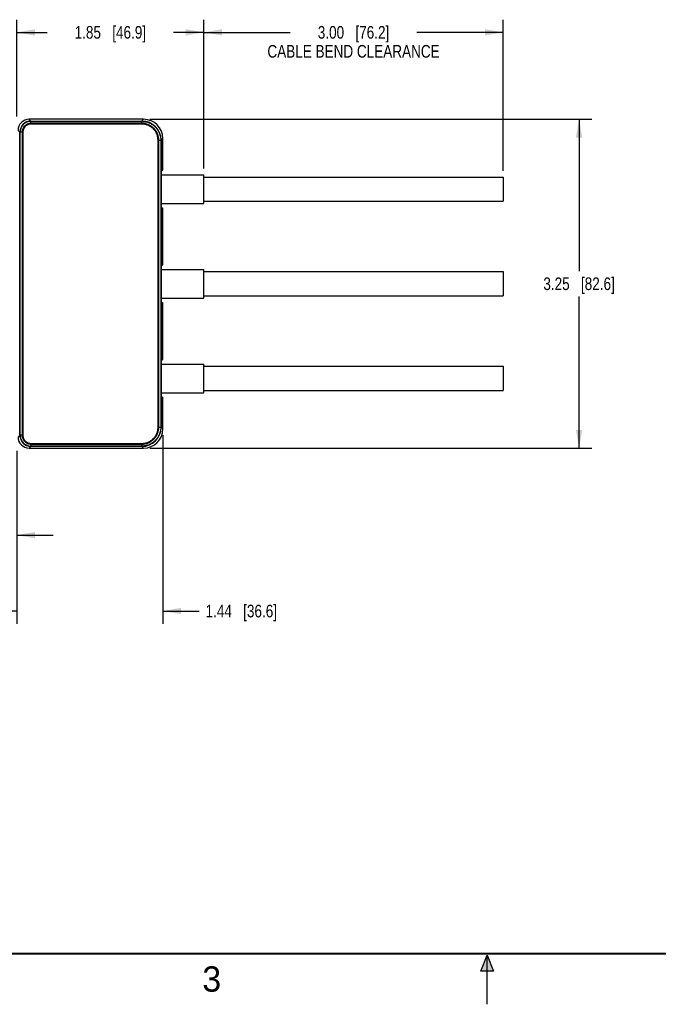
# Model space of a CAD drawing. Header units: inches. Extents: x 0 to 22, y 0 to 17.
# Tile 5 of 28: x 6.4 to 12.7, y 0 to 9.7. Entities that reach past the tile are written whole.
import ezdxf

# ---------------------------------------------------------------- set-up
doc = ezdxf.new("R2010")
doc.units = ezdxf.units.IN
doc.header["$LTSCALE"] = 1.21
doc.header["$MEASUREMENT"] = 0
doc.layers.get('0').update_dxf_attribs({"linetype": 'CONTINUOUS'})
doc.layers.add('DIMENSIONS', color=7, linetype='CONTINUOUS')
doc.styles.get("Standard").update_dxf_attribs({"font": 'txt', "width": 0.8})
doc.styles.add('TEXTSTYLE_2', font='txt')
doc.dimstyles.new('DIMSTYLE_1', dxfattribs={"dimtxt": 0.125, "dimasz": 0.18, "dimexe": 0.125, "dimexo": 0.0625, "dimgap": 0.0625, "dimtad": 0, "dimtih": 1, "dimtoh": 1, "dimzin": 4, "dimdsep": 46, "dimtxsty": 'STANDARD', "dimblk": '_FILLED', "dimblk1": '_FILLED', "dimblk2": '_FILLED', "dimcen": 0.09, "dimadec": 0, "dimazin": 0, "dimtp": 0.001, "dimtm": 0.001, "dimtfac": 1, "dimtofl": 0, "dimtmove": 0, "dimatfit": 3, "dimldrblk": '_FILLED', "dimfxl": 1, "dimtolj": 1, "dimtzin": 4, "dimarcsym": 0})

# ---------------------------------------------------------------- blocks, each defined once
blk = doc.blocks.new('_FILLED')
at = {"color": 0, "linetype": 'BYBLOCK'}
blk.add_solid([(0, 0), (-1, 0.174), (-1, -0.174)], dxfattribs=at)
blk = doc.blocks.new('*D9')
at = {"layer": 'DIMENSIONS', "color": 2, "linetype": 'CONTINUOUS'}
for p, q in [((7.6701, 8.7461), (12.0345, 8.7461)), ((11.9095, 8.7461), (11.9095, 7.2461)), ((11.9095, 5.4961), (11.9095, 6.9961)), ((7.6701, 5.4961), (12.0345, 5.4961))]:
    blk.add_line(p, q, dxfattribs=at)
at = {"layer": 'DIMENSIONS', "color": 2, "linetype": 'CONTINUOUS', "xscale": 0.18, "yscale": 0.18, "zscale": 0.18}
for p, rotation in [((11.9095, 8.7461), 90), ((11.9095, 5.4961), 270)]:
    blk.add_blockref('_FILLED', p, dxfattribs=dict(at, rotation=rotation))
at = {"layer": 'DIMENSIONS', "color": 2, "linetype": 'CONTINUOUS', "insert": (11.9095, 7.1836), "char_height": 0.125, "width": 1.125, "attachment_point": 2, "line_spacing_factor": 0.9}
blk.add_mtext('3.25{\\Ftxt.shx;\\W1.000000;\\H0.125000; }[82.6]', dxfattribs=at)
blk = doc.blocks.new('*D10')
at = {"layer": 'DIMENSIONS', "color": 2, "linetype": 'CONTINUOUS'}
for p, q in [((8.203, 8.2601), (8.203, 9.7306)), ((11.1595, 8.2381), (11.1595, 9.7306)), ((8.203, 9.6056), (9.0563, 9.6056)), ((11.1595, 9.6056), (10.3063, 9.6056))]:
    blk.add_line(p, q, dxfattribs=at)
at = {"layer": 'DIMENSIONS', "color": 2, "linetype": 'CONTINUOUS', "xscale": 0.18, "yscale": 0.18, "zscale": 0.18, "rotation": 180}
blk.add_blockref('_FILLED', (8.203, 9.6056), dxfattribs=at)
at = {"layer": 'DIMENSIONS', "color": 2, "linetype": 'CONTINUOUS', "xscale": 0.18, "yscale": 0.18, "zscale": 0.18}
blk.add_blockref('_FILLED', (11.1595, 9.6056), dxfattribs=at)
at = {"layer": 'DIMENSIONS', "color": 2, "linetype": 'CONTINUOUS', "insert": (9.6813, 9.6681), "char_height": 0.125, "width": 2, "attachment_point": 2, "line_spacing_factor": 0.9}
blk.add_mtext('3.00{\\Ftxt.shx;\\W1.000000;\\H0.125000; }[76.2]\\PCABLE BEND CLEARANCE', dxfattribs=at)
blk = doc.blocks.new('*D11')
at = {"layer": 'DIMENSIONS', "color": 2, "linetype": 'CONTINUOUS'}
for p, q in [((6.355, 8.7731), (6.355, 9.7306)), ((8.203, 8.2601), (8.203, 9.7306)), ((6.355, 9.6056), (6.654, 9.6056)), ((8.203, 9.6056), (7.904, 9.6056))]:
    blk.add_line(p, q, dxfattribs=at)
at = {"layer": 'DIMENSIONS', "color": 2, "linetype": 'CONTINUOUS', "xscale": 0.18, "yscale": 0.18, "zscale": 0.18, "rotation": 180}
blk.add_blockref('_FILLED', (6.355, 9.6056), dxfattribs=at)
at = {"layer": 'DIMENSIONS', "color": 2, "linetype": 'CONTINUOUS', "xscale": 0.18, "yscale": 0.18, "zscale": 0.18}
blk.add_blockref('_FILLED', (8.203, 9.6056), dxfattribs=at)
at = {"layer": 'DIMENSIONS', "color": 2, "linetype": 'CONTINUOUS', "insert": (7.279, 9.6681), "char_height": 0.125, "width": 1.125, "attachment_point": 2, "line_spacing_factor": 0.9}
blk.add_mtext('1.85{\\Ftxt.shx;\\W1.000000;\\H0.125000; }[46.9]', dxfattribs=at)
blk = doc.blocks.new('*D14')
at = {"layer": 'DIMENSIONS', "color": 2, "linetype": 'CONTINUOUS'}
for p, q in [((5.2268, 5.4768), (5.2268, 4.5116)), ((6.355, 5.4691), (6.355, 4.5116)), ((5.2268, 4.6366), (4.8377, 4.6366)), ((6.355, 4.6366), (6.715, 4.6366))]:
    blk.add_line(p, q, dxfattribs=at)
at = {"layer": 'DIMENSIONS', "color": 2, "linetype": 'CONTINUOUS', "xscale": 0.18, "yscale": 0.18, "zscale": 0.18}
blk.add_blockref('_FILLED', (5.2268, 4.6366), dxfattribs=at)
at = {"layer": 'DIMENSIONS', "color": 2, "linetype": 'CONTINUOUS', "xscale": 0.18, "yscale": 0.18, "zscale": 0.18, "rotation": 180}
blk.add_blockref('_FILLED', (6.355, 4.6366), dxfattribs=at)
at = {"layer": 'DIMENSIONS', "color": 2, "linetype": 'CONTINUOUS', "insert": (4.7752, 4.6991), "char_height": 0.125, "width": 1.125, "attachment_point": 3, "line_spacing_factor": 0.9}
blk.add_mtext('1.13{\\Ftxt.shx;\\W1.000000;\\H0.125000; }[28.7]', dxfattribs=at)
blk = doc.blocks.new('*D15')
at = {"layer": 'DIMENSIONS', "color": 2, "linetype": 'CONTINUOUS'}
for p, q in [((7.7975, 5.6235), (7.7975, 3.7616)), ((6.355, 5.4691), (6.355, 3.7616)), ((6.355, 3.8866), (5.995, 3.8866)), ((7.7975, 3.8866), (8.1567, 3.8866))]:
    blk.add_line(p, q, dxfattribs=at)
at = {"layer": 'DIMENSIONS', "color": 2, "linetype": 'CONTINUOUS', "xscale": 0.18, "yscale": 0.18, "zscale": 0.18}
blk.add_blockref('_FILLED', (6.355, 3.8866), dxfattribs=at)
at = {"layer": 'DIMENSIONS', "color": 2, "linetype": 'CONTINUOUS', "xscale": 0.18, "yscale": 0.18, "zscale": 0.18, "rotation": 180}
blk.add_blockref('_FILLED', (7.7975, 3.8866), dxfattribs=at)
at = {"layer": 'DIMENSIONS', "color": 2, "linetype": 'CONTINUOUS', "insert": (8.2192, 3.9491), "char_height": 0.125, "width": 1.125, "attachment_point": 1, "line_spacing_factor": 0.9}
blk.add_mtext('1.44{\\Ftxt.shx;\\W1.000000;\\H0.125000; }[36.6]', dxfattribs=at)

msp = doc.modelspace()

# ---------------------------------------------------------------- hatches: boundary and pattern name
at = {"linetype": 'CONTINUOUS'}
msp.add_hatch(color=2, dxfattribs=at).paths.add_polyline_path([(10.9375, 0.3287), (11, 0.485), (11.0625, 0.3287)])

# ---------------------------------------------------------------- linework, layer by layer
at = {"color": 7, "linetype": 'CONTINUOUS'}
for p, q in [((6.4947, 8.7289), (6.4774, 8.7461)), ((7.6076, 8.7461), (6.4774, 8.7461)), ((6.4947, 8.7289), (7.5904, 8.7289)), ((6.4947, 8.7289), (6.4948, 8.7259)), ((6.4948, 8.6989), (6.4948, 8.7259)), ((6.4948, 8.7259), (7.5903, 8.7259)), ((7.5903, 8.7058), (6.4948, 8.7058)), ((7.5903, 8.6989), (6.4948, 8.6989)), ((7.5904, 8.7289), (7.5903, 8.7259)), ((7.5903, 8.6989), (7.5903, 8.7259)), ((7.5904, 8.7289), (7.6076, 8.7461)), ((6.3847, 8.619), (6.3675, 8.6362)), ((6.3847, 5.6233), (6.3847, 8.619)), ((6.3847, 8.619), (6.3878, 8.6188)), ((6.3878, 5.6234), (6.3878, 8.6188)), ((6.4148, 8.6188), (6.3878, 8.6188)), ((6.4078, 8.6188), (6.4078, 5.6234)), ((6.4148, 8.6188), (6.4148, 5.6234)), ((7.7502, 5.7034), (7.7502, 8.5389)), ((7.7502, 8.5389), (7.7772, 8.5389)), ((7.7572, 5.7034), (7.7572, 8.5389)), ((7.7803, 8.539), (7.7772, 8.5389)), ((7.7772, 8.5389), (7.7772, 5.7034)), ((7.7803, 8.539), (7.7975, 8.5562)), ((7.7803, 8.539), (7.7803, 5.7032)), ((7.7975, 8.254), (7.7975, 8.5562)), ((7.7823, 8.2323), (7.7807, 8.1641)), ((7.7815, 8.1976), (8.203, 8.1976)), ((7.7826, 8.2367), (7.7972, 8.244)), ((8.203, 7.9136), (8.203, 8.1976)), ((8.203, 8.1756), (11.1595, 8.1756)), ((11.1595, 8.1756), (11.1595, 7.9356)), ((7.7807, 8.1586), (7.7807, 7.9536)), ((7.7823, 7.88), (7.7807, 7.9481)), ((7.7815, 7.9136), (8.203, 7.9136)), ((8.203, 7.9356), (11.1595, 7.9356)), ((7.7826, 7.8755), (7.7972, 7.8683)), ((7.7975, 7.3142), (7.7975, 7.8583)), ((7.7826, 7.3017), (7.7972, 7.309)), ((7.7823, 7.2973), (7.7807, 7.2291)), ((7.7807, 7.2236), (7.7807, 7.0186)), ((7.7815, 7.2626), (8.203, 7.2626)), ((8.203, 6.9786), (8.203, 7.2626)), ((8.203, 7.2406), (11.1595, 7.2406)), ((11.1595, 7.2406), (11.1595, 7.0006)), ((7.7823, 6.945), (7.7807, 7.0131)), ((7.7815, 6.9786), (8.203, 6.9786)), ((7.7826, 6.9405), (7.7972, 6.9333)), ((7.7975, 6.384), (7.7975, 6.9233)), ((8.203, 7.0006), (11.1595, 7.0006)), ((7.7823, 6.3623), (7.7807, 6.2941)), ((7.7815, 6.3276), (8.203, 6.3276)), ((7.7826, 6.3667), (7.7972, 6.374)), ((8.203, 6.0436), (8.203, 6.3276)), ((7.7807, 6.2886), (7.7807, 6.0836)), ((8.203, 6.3056), (11.1595, 6.3056)), ((11.1595, 6.3056), (11.1595, 6.0656)), ((7.7823, 6.01), (7.7807, 6.0781)), ((7.7815, 6.0436), (8.203, 6.0436)), ((8.203, 6.0656), (11.1595, 6.0656)), ((7.7826, 6.0055), (7.7972, 5.9983)), ((7.7975, 5.686), (7.7975, 5.9883)), ((7.7502, 5.7034), (7.7772, 5.7034)), ((7.7803, 5.7032), (7.7772, 5.7034)), ((7.7803, 5.7032), (7.7975, 5.686)), ((6.3847, 5.6233), (6.3675, 5.6061)), ((6.3847, 5.6233), (6.3878, 5.6234)), ((6.4148, 5.6234), (6.3878, 5.6234)), ((6.4947, 5.5133), (6.4774, 5.4961)), ((6.4774, 5.4961), (7.6076, 5.4961)), ((6.4947, 5.5133), (6.4948, 5.5164)), ((7.5904, 5.5133), (6.4947, 5.5133)), ((6.4948, 5.5434), (7.5903, 5.5434)), ((6.4948, 5.5434), (6.4948, 5.5164)), ((6.4948, 5.5364), (7.5903, 5.5364)), ((7.5903, 5.5164), (6.4948, 5.5164)), ((7.5903, 5.5434), (7.5903, 5.5164)), ((7.5904, 5.5133), (7.5903, 5.5164)), ((7.5904, 5.5133), (7.6076, 5.4961))]:
    msp.add_line(p, q, dxfattribs=at)
at = {"color": 2, "linetype": 'CONTINUOUS'}
for p, q in [((10.9375, 0.3287), (11, 0.485)), ((11, 0.485), (11.0625, 0.3287)), ((11, 0), (11, 0.485)), ((11.0625, 0.3287), (10.9375, 0.3287))]:
    msp.add_line(p, q, dxfattribs=at)
at = {"color": 7, "linetype": 'CONTINUOUS', "const_width": 0.02}
msp.add_lwpolyline([(0.5, 0.5), (21.5, 0.5)], dxfattribs=at)
at = {"color": 7, "linetype": 'CONTINUOUS'}
for centre, radius, start, end in [((6.4947, 8.619), 0.11, 90.01118, 179.98878), ((6.4948, 8.6188), 0.107, 89.9967, 180.00356), ((7.5904, 8.539), 0.1899, 0.00013, 89.99988), ((7.5904, 5.7032), 0.1899, 270.00013, 359.99988), ((6.4947, 5.6233), 0.11, 180.01118, 269.98878), ((6.4948, 5.6234), 0.107, 179.99671, 270.00356)]:
    msp.add_arc(centre, radius, start, end, dxfattribs=at)
for centre, major_axis, ratio, start_param, end_param in [((6.4776, 8.6361), (-0.0779, 0.0779), 0.998783, -0.784789, 0.784789), ((7.6074, 8.556), (0.1345, 0.1345), 0.998783, -0.784789, 0.784789), ((7.7826, 8.2267), (0, 0.01), 0.034921, 0.017453, 0.982794), ((7.7972, 8.254), (0, 0.01), 0.034921, -3.124139, -1.570796), ((7.7973, 8.2497), (0, 0.005), 0.034921, -3.124139, -1.570796), ((7.781, 8.1586), (0, 0.01), 0.034921, 0.982794, 1.570796), ((7.781, 7.9536), (0, 0.01), 0.034921, -4.712389, -4.124386), ((7.7826, 7.8855), (0, 0.01), 0.034921, -4.124386, -3.159046), ((7.7972, 7.8583), (0, 0.01), 0.034921, -1.570796, -0.017453), ((7.7973, 7.8625), (0, 0.005), 0.034921, -1.570796, -0.017453), ((7.7826, 7.2917), (0, 0.01), 0.034921, 0.017453, 0.982794), ((7.7972, 7.319), (0, 0.01), 0.034921, -3.124139, -1.570796), ((7.7973, 7.3142), (0, 0.005), 0.034921, -3.124139, -1.570796), ((7.781, 7.2236), (0, 0.01), 0.034921, 0.982794, 1.570796), ((7.781, 7.0186), (0, 0.01), 0.034921, -4.712389, -4.124386), ((7.7826, 6.9505), (0, 0.01), 0.034921, -4.124386, -3.159046), ((7.7972, 6.9233), (0, 0.01), 0.034921, -1.570796, -0.017453), ((7.7973, 6.927), (0, 0.005), 0.034921, -1.570796, -0.017453), ((7.7826, 6.3567), (0, 0.01), 0.034921, 0.017453, 0.982794), ((7.7972, 6.384), (0, 0.01), 0.034921, -3.124139, -1.570796), ((7.7973, 6.3797), (0, 0.005), 0.034921, -3.124139, -1.570796), ((7.781, 6.2886), (0, 0.01), 0.034921, 0.982794, 1.570796), ((7.781, 6.0836), (0, 0.01), 0.034921, -4.712389, -4.124386), ((7.7826, 6.0155), (0, 0.01), 0.034921, -4.124386, -3.159046), ((7.7972, 5.9883), (0, 0.01), 0.034921, -1.570796, -0.017453), ((7.7973, 5.9925), (0, 0.005), 0.034921, -1.570796, -0.017453), ((7.6074, 5.6862), (0.1345, -0.1345), 0.998783, -0.784789, 0.784789), ((6.4776, 5.6062), (0.0779, 0.0779), 0.998783, -3.926382, -2.356803)]:
    msp.add_ellipse(centre, major_axis=major_axis, ratio=ratio, start_param=start_param, end_param=end_param, dxfattribs=at)
for points, knots in [([(6.4948, 8.7058), (6.4891, 8.7058), (6.4777, 8.7047), (6.464, 8.7005), (6.4537, 8.6956), (6.4464, 8.6912), (6.4395, 8.6861), (6.4332, 8.6804), (6.4274, 8.6741), (6.4224, 8.6672), (6.418, 8.6599), (6.4143, 8.6521), (6.4114, 8.6441), (6.4087, 8.6331), (6.4078, 8.6245), (6.4078, 8.6188)], [0, 0, 0, 0, 0.124959, 0.249963, 0.31252, 0.375076, 0.43762, 0.500149, 0.562665, 0.625171, 0.68767, 0.750161, 0.812649, 0.875137, 1, 1, 1, 1]), ([(6.4948, 8.6989), (6.4896, 8.6989), (6.4791, 8.6978), (6.4639, 8.6933), (6.45, 8.6858), (6.4398, 8.6775), (6.4328, 8.6697), (6.4281, 8.6634), (6.4241, 8.6566), (6.4207, 8.6495), (6.4181, 8.6421), (6.4155, 8.6319), (6.4148, 8.6241), (6.4148, 8.6188)], [0, 0, 0, 0, 0.124997, 0.250039, 0.375038, 0.499998, 0.562533, 0.625059, 0.687576, 0.750086, 0.812593, 0.875101, 1, 1, 1, 1]), ([(7.5903, 8.7259), (7.5964, 8.7259), (7.6086, 8.7253), (7.6268, 8.7226), (7.6446, 8.7181), (7.6619, 8.7119), (7.6785, 8.7041), (7.6943, 8.6946), (7.7091, 8.6837), (7.7227, 8.6713), (7.7351, 8.6577), (7.746, 8.6429), (7.7555, 8.6271), (7.7633, 8.6105), (7.7695, 8.5932), (7.774, 8.5754), (7.7766, 8.5572), (7.7772, 8.545), (7.7772, 8.5389)], [0, 0, 0, 0, 0.062475, 0.124961, 0.18745, 0.24995, 0.31246, 0.374979, 0.437504, 0.500031, 0.562555, 0.625072, 0.687581, 0.75008, 0.812571, 0.875053, 0.93753, 1, 1, 1, 1]), ([(7.7572, 8.5389), (7.7572, 8.5498), (7.7556, 8.5662), (7.7503, 8.5874), (7.7447, 8.6029), (7.7377, 8.6177), (7.7293, 8.6318), (7.7195, 8.645), (7.7048, 8.6612), (7.6836, 8.6786), (7.6594, 8.6915), (7.6388, 8.6989), (7.6229, 8.7029), (7.6067, 8.7053), (7.5957, 8.7058), (7.5903, 8.7058)], [0, 0, 0, 0, 0.124934, 0.187487, 0.250048, 0.312611, 0.375167, 0.437712, 0.500246, 0.625141, 0.750012, 0.812514, 0.875013, 0.937508, 1, 1, 1, 1]), ([(7.7502, 8.5389), (7.7503, 8.5493), (7.7487, 8.5651), (7.7436, 8.5854), (7.7383, 8.6002), (7.7316, 8.6145), (7.7235, 8.628), (7.7141, 8.6406), (7.7001, 8.6561), (7.6797, 8.6728), (7.6565, 8.6852), (7.6368, 8.6922), (7.6241, 8.6954), (7.6138, 8.6972), (7.606, 8.6982), (7.5981, 8.6987), (7.5929, 8.6989), (7.5903, 8.6989)], [0, 0, 0, 0, 0.124928, 0.18748, 0.250039, 0.312599, 0.375153, 0.437695, 0.500227, 0.625118, 0.749983, 0.812483, 0.874979, 0.906235, 0.937491, 0.968746, 1, 1, 1, 1]), ([(7.7772, 5.7034), (7.7772, 5.6972), (7.7766, 5.685), (7.774, 5.6668), (7.7695, 5.649), (7.7633, 5.6317), (7.7554, 5.6151), (7.746, 5.5993), (7.735, 5.5845), (7.7227, 5.5709), (7.7091, 5.5586), (7.6943, 5.5476), (7.6785, 5.5382), (7.6619, 5.5303), (7.6446, 5.5241), (7.6268, 5.5197), (7.6086, 5.517), (7.5964, 5.5164), (7.5903, 5.5164)], [0, 0, 0, 0, 0.062475, 0.124961, 0.18745, 0.24995, 0.31246, 0.374979, 0.437504, 0.500031, 0.562555, 0.625072, 0.687581, 0.75008, 0.812571, 0.875053, 0.93753, 1, 1, 1, 1]), ([(7.5903, 5.5364), (7.6012, 5.5364), (7.6176, 5.5381), (7.6388, 5.5434), (7.6543, 5.5489), (7.6691, 5.5559), (7.6832, 5.5644), (7.6964, 5.5741), (7.7126, 5.5888), (7.73, 5.6101), (7.7429, 5.6343), (7.7503, 5.6549), (7.7542, 5.6708), (7.7567, 5.687), (7.7572, 5.6979), (7.7572, 5.7034)], [0, 0, 0, 0, 0.124934, 0.187487, 0.250048, 0.312611, 0.375167, 0.437712, 0.500246, 0.625141, 0.750012, 0.812514, 0.875013, 0.937508, 1, 1, 1, 1]), ([(7.5903, 5.5434), (7.6007, 5.5434), (7.6165, 5.5449), (7.6368, 5.55), (7.6516, 5.5553), (7.6659, 5.562), (7.6794, 5.5701), (7.692, 5.5795), (7.7075, 5.5936), (7.7242, 5.6139), (7.7366, 5.6371), (7.7436, 5.6569), (7.7468, 5.6696), (7.7486, 5.6799), (7.7496, 5.6877), (7.7501, 5.6955), (7.7503, 5.7007), (7.7502, 5.7034)], [0, 0, 0, 0, 0.124928, 0.18748, 0.250039, 0.312599, 0.375153, 0.437695, 0.500227, 0.625118, 0.749983, 0.812483, 0.874979, 0.906235, 0.937491, 0.968746, 1, 1, 1, 1]), ([(6.4078, 5.6234), (6.4078, 5.6177), (6.409, 5.6063), (6.4131, 5.5926), (6.418, 5.5823), (6.4224, 5.575), (6.4275, 5.5681), (6.4332, 5.5618), (6.4396, 5.5561), (6.4464, 5.551), (6.4538, 5.5466), (6.4615, 5.5429), (6.4695, 5.5401), (6.4806, 5.5373), (6.4891, 5.5364), (6.4948, 5.5364)], [0, 0, 0, 0, 0.124959, 0.249963, 0.31252, 0.375076, 0.43762, 0.500149, 0.562665, 0.625171, 0.68767, 0.750161, 0.812649, 0.875137, 1, 1, 1, 1]), ([(6.4148, 5.6234), (6.4148, 5.6182), (6.4158, 5.6077), (6.4204, 5.5926), (6.4278, 5.5786), (6.4362, 5.5684), (6.4439, 5.5614), (6.4503, 5.5567), (6.457, 5.5527), (6.4641, 5.5493), (6.4715, 5.5467), (6.4817, 5.5441), (6.4896, 5.5434), (6.4948, 5.5434)], [0, 0, 0, 0, 0.124997, 0.250039, 0.375038, 0.499998, 0.562533, 0.625059, 0.687576, 0.750086, 0.812593, 0.875101, 1, 1, 1, 1])]:
    msp.add_open_spline(points, degree=3, knots=knots, dxfattribs=at)

# ---------------------------------------------------------------- texts
at = {"color": 2, "linetype": 'CONTINUOUS', "insert": (8.1875, 0.375), "char_height": 0.25, "width": 0.25, "attachment_point": 1, "line_spacing_factor": 0.9, "style": 'TEXTSTYLE_2'}
msp.add_mtext('3', dxfattribs=at)

# ---------------------------------------------------------------- dimensions: what is measured, and where the dimension line sits
at = {"layer": 'DIMENSIONS', "color": 2, "linetype": 'CONTINUOUS'}
for base, p1, p2, angle, picture, middle in [((6.355, 9.6056), (8.203, 8.1976), (6.355, 8.7106), 180, '*D11', (7.279, 9.6056)), ((11.9095, 5.4961), (7.6076, 8.7461), (7.6076, 5.4961), 270, '*D9', (11.9095, 7.1211)), ((6.355, 3.8866), (7.7975, 5.686), (6.355, 5.5316), 180, '*D15', (8.7817, 3.8866))]:
    dim = msp.add_linear_dim(base=base, p1=p1, p2=p2, angle=angle, dimstyle='DIMSTYLE_1', dxfattribs=at)
    dim.commit()
    dim.dimension.update_dxf_attribs({"geometry": picture, "text_midpoint": middle, "dimtype": 160})
dim = msp.add_linear_dim(base=(8.203, 9.6056), p1=(11.1595, 8.1756), p2=(8.203, 8.1976), angle=180, text='<>\\PCABLE BEND CLEARANCE', dimstyle='DIMSTYLE_1', dxfattribs=at)
dim.commit()
dim.dimension.update_dxf_attribs({"geometry": '*D10', "text_midpoint": (9.6813, 9.4962), "dimtype": 160})
dim = msp.add_linear_dim(base=(6.355, 4.6366), p1=(5.2268, 5.5393), p2=(6.355, 5.5316), dimstyle='DIMSTYLE_1', dxfattribs=at)
dim.commit()
dim.dimension.update_dxf_attribs({"geometry": '*D14', "text_midpoint": (4.2127, 4.6366), "dimtype": 160})

doc.saveas('drawing.dxf')
